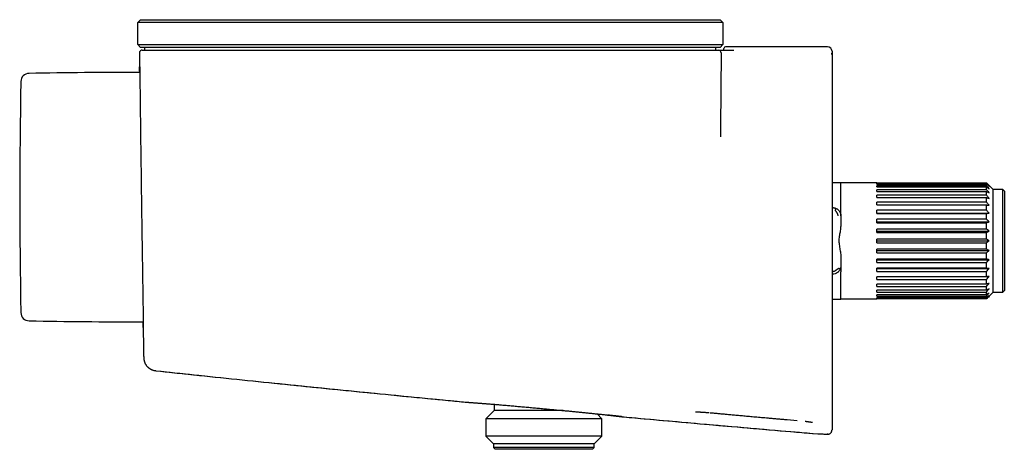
# Model space of a CAD drawing. Header units: millimetres. Extents: x 8 to 944, y 12 to 434.
# Tile 1 of 16: x 27 to 205, y 356 to 434. Entities that reach past the tile are written whole.
import ezdxf

# ---------------------------------------------------------------- set-up
doc = ezdxf.new("R2010")
doc.units = ezdxf.units.MM

msp = doc.modelspace()

# ---------------------------------------------------------------- linework, layer by layer
at = {"color": 7, "linetype": 'Continuous', "lineweight": 30}
for p, q in [((48.5, 433.25), (49, 433.75)), ((49, 433.75), (68.8, 433.75)), ((58.98, 433.75), (58.98, 433.75)), ((61.16, 433.75), (61.16, 433.75)), ((62.03, 433.75), (62.03, 433.75)), ((64.01, 433.75), (64.01, 433.75)), ((68.8, 433.75), (133.8, 433.75)), ((133.8, 433.75), (153.6, 433.75)), ((153.6, 433.75), (154.1, 433.25)), ((68.8, 433.25), (48.5, 433.25)), ((48.5, 429.25), (48.5, 433.25)), ((133.8, 433.25), (68.8, 433.25)), ((154.1, 433.25), (133.8, 433.25)), ((154.1, 433.25), (154.1, 429.25)), ((48.5, 429.25), (68.8, 429.25)), ((49, 428.75), (48.5, 429.25)), ((68.8, 428.75), (49, 428.75)), ((49.8, 428.25), (49.8, 428.75)), ((68.8, 429.25), (133.8, 429.25)), ((133.8, 428.75), (68.8, 428.75)), ((133.8, 429.25), (154.1, 429.25)), ((153.6, 428.75), (133.8, 428.75)), ((152.8, 428.75), (152.8, 428.25)), ((154.1, 429.25), (153.6, 428.75)), ((154.3, 428.25), (154.3, 428.57)), ((173, 428.87), (154.6, 428.87)), ((49.3, 428.25), (49.69, 428.25)), ((69.19, 428.25), (69.19, 428.25)), ((69.19, 428.25), (133.8, 428.25)), ((133.8, 428.25), (133.8, 428.25)), ((153.8, 427.75), (153.68, 414.37)), ((173.8, 428.07), (173.8, 427.46)), ((173.8, 427.46), (173.8, 403.58)), ((175.4, 404.35), (173.8, 404.35)), ((173.8, 403.58), (173.8, 403.34)), ((175.4, 399.41), (175.4, 404.35)), ((181.9, 404.33), (175.4, 404.33)), ((181.9, 404.32), (181.9, 404.33)), ((181.9, 404.32), (201.67, 404.32)), ((201.67, 404.22), (181.9, 404.22)), ((181.9, 404.11), (181.9, 404.22)), ((181.9, 404.11), (201.67, 404.11)), ((201.67, 403.8), (181.9, 403.8)), ((181.9, 403.58), (181.9, 403.8)), ((181.9, 403.58), (201.67, 403.58)), ((201.67, 404.22), (201.67, 404.32)), ((201.67, 403.8), (201.67, 404.11)), ((201.67, 403.08), (201.67, 403.58)), ((202.9, 403.1), (202.14, 403.85)), ((173.8, 403.28), (173.8, 400.91)), ((201.67, 403.08), (181.9, 403.08)), ((181.9, 402.75), (181.9, 403.08)), ((181.9, 402.75), (201.67, 402.75)), ((201.67, 402.08), (181.9, 402.08)), ((181.9, 401.66), (181.9, 402.08)), ((181.9, 401.66), (201.67, 401.66)), ((201.67, 402.08), (201.67, 402.75)), ((201.67, 400.83), (201.67, 401.66)), ((204.6, 403.1), (202.9, 403.1)), ((202.9, 384.6), (202.9, 403.1)), ((204.9, 402.8), (204.6, 403.1)), ((204.6, 384.6), (204.6, 403.1)), ((204.9, 402.8), (204.9, 384.9)), ((173.8, 399.85), (173.9, 399.85)), ((201.67, 400.83), (181.9, 400.83)), ((181.9, 400.33), (181.9, 400.83)), ((181.9, 400.33), (201.67, 400.33)), ((201.67, 399.37), (201.67, 400.33)), ((175.4, 398.35), (175.4, 396.98)), ((201.67, 399.37), (181.9, 399.37)), ((181.9, 398.8), (181.9, 399.37)), ((181.9, 398.85), (202.15, 398.85)), ((181.9, 398.8), (201.67, 398.8)), ((201.67, 397.74), (201.67, 398.8)), ((201.67, 397.74), (181.9, 397.74)), ((181.9, 397.12), (181.9, 397.74)), ((181.9, 397.27), (202.15, 397.27)), ((181.9, 397.12), (201.67, 397.12)), ((201.67, 395.99), (201.67, 397.12)), ((201.67, 395.99), (181.9, 395.99)), ((181.9, 395.34), (181.9, 395.99)), ((181.9, 395.59), (202.15, 395.59)), ((181.9, 395.34), (201.67, 395.34)), ((201.67, 394.18), (201.67, 395.34)), ((201.67, 394.18), (181.9, 394.18)), ((181.9, 393.52), (181.9, 394.18)), ((181.9, 393.85), (202.15, 393.85)), ((181.9, 393.52), (201.67, 393.52)), ((201.67, 392.36), (201.67, 393.52)), ((201.67, 392.36), (181.9, 392.36)), ((181.9, 391.71), (181.9, 392.36)), ((181.9, 392.11), (202.15, 392.11)), ((181.9, 391.71), (201.67, 391.71)), ((201.67, 390.58), (201.67, 391.71)), ((175.4, 390.72), (175.4, 389.32)), ((201.67, 390.58), (181.9, 390.58)), ((181.9, 389.96), (181.9, 390.58)), ((181.9, 390.43), (202.15, 390.43)), ((181.9, 389.96), (201.67, 389.96)), ((201.67, 388.9), (201.67, 389.96)), ((173.9, 387.85), (173.8, 387.85)), ((175.4, 383.35), (175.4, 388.29)), ((201.67, 388.9), (181.9, 388.9)), ((181.9, 388.33), (181.9, 388.9)), ((181.9, 388.85), (202.15, 388.85)), ((181.9, 388.33), (201.67, 388.33)), ((201.67, 387.37), (201.67, 388.33)), ((201.67, 387.37), (181.9, 387.37)), ((181.9, 386.87), (181.9, 387.37)), ((181.9, 386.87), (201.67, 386.87)), ((201.67, 386.04), (181.9, 386.04)), ((181.9, 385.62), (181.9, 386.04)), ((181.9, 385.62), (201.67, 385.62)), ((201.67, 386.04), (201.67, 386.87)), ((201.67, 384.95), (201.67, 385.62)), ((201.67, 384.95), (181.9, 384.95)), ((181.9, 384.62), (181.9, 384.95)), ((181.9, 384.62), (201.67, 384.62)), ((201.67, 384.12), (181.9, 384.12)), ((181.9, 383.9), (181.9, 384.12)), ((181.9, 383.9), (201.67, 383.9)), ((201.67, 384.12), (201.67, 384.62)), ((201.67, 383.59), (201.67, 383.9)), ((202.15, 383.85), (202.9, 384.6)), ((202.9, 384.6), (204.6, 384.6)), ((204.6, 384.6), (204.9, 384.9)), ((173.8, 383.35), (175.4, 383.35)), ((175.4, 383.37), (181.9, 383.37)), ((201.67, 383.59), (181.9, 383.59)), ((181.9, 383.48), (181.9, 383.59)), ((181.9, 383.48), (201.67, 383.48)), ((201.67, 383.38), (181.9, 383.38)), ((181.9, 383.37), (181.9, 383.38)), ((201.67, 383.38), (201.67, 383.48)), ((49.04, 379.25), (49.49, 379.25)), ((49.58, 372.78), (49.58, 372.78)), ((49.58, 372.78), (49.58, 372.78)), ((51.74, 370.43), (51.68, 370.44)), ((51.74, 370.43), (51.74, 370.43)), ((112.8, 364.37), (112.8, 363.25)), ((112.8, 363.25), (111.32, 361.77)), ((125.27, 363.25), (112.8, 363.25)), ((132.27, 361.77), (131.41, 362.64)), ((151.82, 362.85), (151.87, 362.84)), ((111.32, 361.77), (111.32, 358.63)), ((132.27, 361.77), (111.32, 361.77)), ((132.27, 358.63), (132.27, 361.77)), ((135.84, 362.14), (135.85, 362.14)), ((135.94, 362.13), (135.92, 362.13)), ((135.92, 362.13), (135.94, 362.13)), ((135.97, 362.12), (135.97, 362.12)), ((165.69, 361.61), (167.54, 361.45)), ((173.8, 362.06), (173.8, 361.97)), ((172.75, 358.97), (172.93, 358.95)), ((173.08, 358.96), (172.93, 358.95)), ((173.8, 360), (173.8, 359.9)), ((173.8, 359.9), (173.8, 359.75)), ((111.32, 358.63), (112.7, 357.25)), ((132.27, 358.63), (111.32, 358.63)), ((112.7, 357.25), (112.7, 356.55)), ((130.9, 357.25), (112.7, 357.25)), ((130.9, 357.25), (132.27, 358.63)), ((130.9, 356.55), (130.9, 357.25)), ((112.7, 356.55), (113, 356.25)), ((130.9, 356.55), (112.7, 356.55)), ((130.6, 356.25), (113, 356.25)), ((130.6, 356.25), (130.9, 356.55))]:
    msp.add_line(p, q, dxfattribs=at)
at = {"color": 7, "linetype": 'Continuous', "lineweight": 30, "flags": 128}
msp.add_lwpolyline([(48.85, 424.25), (48.85, 424.3), (48.84, 424.53), (48.84, 424.73), (48.84, 424.89), (48.84, 425.02), (48.84, 425.12), (48.84, 425.19), (48.84, 425.23), (48.84, 425.25), (48.85, 425.23), (48.85, 425.18), (48.85, 425.1), (48.85, 424.99), (48.85, 424.85), (48.86, 424.67), (48.86, 424.48), (48.86, 424.26), (48.87, 424.02), (48.87, 423.75), (48.87, 423.45), (48.88, 423.11), (48.88, 422.74), (48.89, 422.34), (48.89, 421.91), (48.9, 421.45), (48.91, 420.97), (48.91, 420.49), (48.92, 419.99), (48.92, 419.47), (48.93, 418.92), (48.94, 418.36), (48.94, 417.74), (48.95, 417.11), (48.96, 416.45), (48.97, 415.77), (48.98, 415.06), (48.99, 414.34), (49, 413.65), (49, 412.94), (49.01, 412.22), (49.02, 411.49), (49.03, 410.75), (49.04, 409.94), (49.05, 409.13), (49.06, 408.31), (49.08, 407.48), (49.09, 406.65), (49.1, 405.8), (49.11, 405), (49.12, 404.19), (49.13, 403.38), (49.14, 402.57), (49.15, 401.75), (49.17, 400.89), (49.18, 400.03), (49.19, 399.17), (49.2, 398.31), (49.21, 397.46), (49.23, 396.62), (49.24, 395.83), (49.25, 395.05), (49.26, 394.28), (49.27, 393.51), (49.28, 392.76), (49.3, 391.97), (49.31, 391.19), (49.32, 390.43), (49.33, 389.68), (49.34, 388.95), (49.35, 388.23), (49.36, 387.58), (49.37, 386.94), (49.38, 386.32), (49.39, 385.72), (49.4, 385.13), (49.41, 384.54), (49.42, 383.97), (49.43, 383.42), (49.43, 382.9), (49.44, 382.4), (49.45, 381.92), (49.46, 381.5), (49.46, 381.11), (49.47, 380.73), (49.47, 380.38), (49.48, 380.06), (49.48, 379.74), (49.49, 379.45), (49.49, 379.2), (49.49, 378.97), (49.5, 378.77), (49.5, 378.6), (49.5, 378.47), (49.5, 378.37), (49.5, 378.3), (49.5, 378.26), (49.5, 378.24), (49.5, 378.24)], dxfattribs=at)
at = {"color": 7, "linetype": 'Continuous', "lineweight": 30}
for centre, radius, start, end in [((154.6, 428.57), 0.3, 90, 180), ((173, 428.07), 0.8, 360, 90), ((153.3, 427.75), 0.5, 359.5, 90), ((28.91, 422.57), 1.5, 91.0301, 178.8298), ((48.66, -675.75), 1100, 89.98928, 91.03013), ((1048.3, 401.75), 1021.1, 178.82989, 181.17011), ((28.91, 380.93), 1.5, 181.1702, 268.9699), ((48.66, 1479.25), 1100, 268.96987, 270.01982)]:
    msp.add_arc(centre, radius, start, end, dxfattribs=at)
for points, knots in [([(49.3, 428.25), (49.28, 428.25), (49.24, 428.25), (49.19, 428.24), (49.15, 428.23), (49.1, 428.21), (49.06, 428.19), (49.01, 428.16), (48.97, 428.13), (48.94, 428.1), (48.91, 428.06), (48.87, 428.02), (48.84, 427.96), (48.81, 427.89), (48.8, 427.82), (48.8, 427.77), (48.8, 427.75)], [0, 0, 0, 0, 0.0766237, 0.1418232, 0.193921, 0.2340351, 0.3135351, 0.39613, 0.4414192, 0.4965146, 0.5614527, 0.6358105, 0.7188055, 0.8092293, 0.9054363, 1, 1, 1, 1]), ([(48.8, 427.75), (48.8, 427.51), (48.8, 427.04), (48.81, 426.35), (48.81, 425.67), (48.82, 425), (48.82, 424.53), (48.83, 424.28), (48.83, 424.25)], [0, 0, 0, 0, 0.2032048, 0.4018901, 0.5960558, 0.785702, 0.9708287, 1, 1, 1, 1]), ([(49.69, 428.25), (49.7, 428.25), (49.7, 428.25), (49.72, 428.25), (49.76, 428.25), (49.8, 428.25), (49.86, 428.25), (49.94, 428.25), (50.02, 428.25), (50.11, 428.25), (50.21, 428.25), (50.33, 428.25), (50.45, 428.25), (50.59, 428.25), (50.73, 428.25), (50.89, 428.25), (51.06, 428.25), (51.24, 428.25), (51.42, 428.25), (51.62, 428.25), (51.83, 428.25), (52.04, 428.25), (52.27, 428.25), (52.51, 428.25), (52.76, 428.25), (53.02, 428.25), (53.29, 428.25), (53.56, 428.25), (53.84, 428.25), (54.13, 428.25), (54.43, 428.25), (54.74, 428.25), (55.06, 428.25), (55.39, 428.25), (55.73, 428.25), (56.07, 428.25), (56.42, 428.25), (56.78, 428.25), (57.15, 428.25), (57.53, 428.25), (57.91, 428.25), (58.29, 428.25), (58.69, 428.25), (59.08, 428.25), (59.48, 428.25), (59.88, 428.25), (60.32, 428.25), (60.79, 428.25), (61.29, 428.25), (61.79, 428.25), (62.31, 428.25), (62.83, 428.25), (63.35, 428.25), (63.88, 428.25), (64.41, 428.25), (64.95, 428.25), (65.49, 428.25), (66.03, 428.25), (66.57, 428.25), (67.1, 428.25), (67.62, 428.25), (68.14, 428.25), (68.67, 428.25), (69.02, 428.25), (69.19, 428.25)], [0, 0, 0, 0, 0.0165191, 0.0330017, 0.0494522, 0.0658751, 0.0822747, 0.0986552, 0.1140861, 0.1295073, 0.1449224, 0.1603347, 0.1757478, 0.1911651, 0.2065899, 0.2220257, 0.2374758, 0.2529433, 0.2681389, 0.2833316, 0.2985214, 0.3137084, 0.3291683, 0.3446249, 0.3600778, 0.3755267, 0.3909713, 0.4061355, 0.4212948, 0.4364487, 0.4515971, 0.4670486, 0.4824938, 0.4979325, 0.513366, 0.5287972, 0.5442274, 0.5596579, 0.5750559, 0.590456, 0.6058588, 0.621265, 0.6366749, 0.6518137, 0.6669567, 0.6821041, 0.6972561, 0.7153001, 0.7333508, 0.7514084, 0.769473, 0.7875446, 0.8056236, 0.8237103, 0.8418051, 0.8599087, 0.8780219, 0.8961459, 0.9142818, 0.9313939, 0.9485198, 0.9656612, 0.9828205, 1, 1, 1, 1]), ([(133.8, 428.25), (133.96, 428.25), (134.3, 428.25), (134.8, 428.25), (135.3, 428.25), (135.8, 428.25), (136.3, 428.25), (136.79, 428.25), (137.26, 428.25), (137.73, 428.25), (138.19, 428.25), (138.65, 428.25), (139.11, 428.25), (139.56, 428.25), (140.01, 428.25), (140.46, 428.25), (140.9, 428.25), (141.34, 428.25), (141.77, 428.25), (142.19, 428.25), (142.6, 428.25), (143.02, 428.25), (143.43, 428.25), (143.83, 428.25), (144.23, 428.25), (144.63, 428.25), (145.02, 428.25), (145.4, 428.25), (145.77, 428.25), (146.13, 428.25), (146.49, 428.25), (146.85, 428.25), (147.2, 428.25), (147.54, 428.25), (147.87, 428.25), (148.19, 428.25), (148.51, 428.25), (148.81, 428.25), (149.11, 428.25), (149.4, 428.25), (149.68, 428.25), (149.95, 428.25), (150.21, 428.25), (150.46, 428.25), (150.69, 428.25), (150.92, 428.25), (151.15, 428.25), (151.38, 428.25), (151.62, 428.25), (151.83, 428.25), (152.03, 428.25), (152.22, 428.25), (152.4, 428.25), (152.55, 428.25), (152.7, 428.25), (152.83, 428.25), (152.94, 428.25), (153.04, 428.25), (153.12, 428.25), (153.18, 428.25), (153.23, 428.25), (153.27, 428.25), (153.29, 428.25), (153.29, 428.25), (153.3, 428.25)], [0, 0, 0, 0, 0.0163788, 0.0327587, 0.0491401, 0.0655231, 0.0819079, 0.0982945, 0.1137464, 0.1292, 0.1446551, 0.1601118, 0.1755701, 0.1910299, 0.2064915, 0.221955, 0.2374207, 0.2528881, 0.2680552, 0.2831915, 0.2983058, 0.3134065, 0.3287768, 0.344151, 0.3595382, 0.3749472, 0.3903948, 0.4056047, 0.4208391, 0.4360848, 0.4513283, 0.4668669, 0.4823752, 0.4978392, 0.5132753, 0.5287254, 0.5441881, 0.5596614, 0.5751094, 0.5905635, 0.6060214, 0.6214807, 0.6369389, 0.6521178, 0.667291, 0.6824562, 0.6976113, 0.7156366, 0.7336411, 0.751622, 0.7696126, 0.7876333, 0.8056814, 0.8237541, 0.8418484, 0.8599614, 0.8780899, 0.896231, 0.9143818, 0.9315017, 0.9486254, 0.9657509, 0.9828763, 1, 1, 1, 1]), ([(153.3, 428.25), (153.3, 428.25), (153.3, 428.25), (153.32, 428.25), (153.35, 428.25), (153.4, 428.25), (153.45, 428.25), (153.52, 428.25), (153.61, 428.25), (153.71, 428.25), (153.82, 428.25), (153.95, 428.25), (154.09, 428.25), (154.25, 428.25), (154.41, 428.25), (154.59, 428.25), (154.78, 428.25), (154.98, 428.25), (155.19, 428.25), (155.4, 428.25), (155.63, 428.25), (155.86, 428.25), (156.03, 428.25), (156.11, 428.25)], [0, 0, 0, 0, 0.0454737, 0.0907264, 0.1357964, 0.1807168, 0.2255165, 0.27022, 0.3148486, 0.363874, 0.4128514, 0.4617991, 0.5107333, 0.5596698, 0.6086243, 0.6576137, 0.7066567, 0.7557752, 0.8049948, 0.8534635, 0.9020929, 0.9509229, 1, 1, 1, 1]), ([(173.8, 427.46), (173.8, 427.47), (173.79, 427.49), (173.79, 427.53), (173.79, 427.56), (173.79, 427.58), (173.78, 427.6), (173.78, 427.61), (173.78, 427.62), (173.78, 427.63), (173.77, 427.64), (173.77, 427.64), (173.77, 427.66), (173.76, 427.68), (173.76, 427.71), (173.74, 427.74), (173.73, 427.77), (173.72, 427.79)], [0, 0, 0, 0, 0.104049, 0.213639, 0.323755, 0.395471, 0.453933, 0.499317, 0.531709, 0.551145, 0.55989, 0.581165, 0.621474, 0.681748, 0.763455, 0.868656, 1, 1, 1, 1]), ([(153.68, 414.37), (153.68, 414.21), (153.67, 413.89), (153.67, 413.43), (153.67, 413), (153.66, 412.73), (153.66, 412.59)], [0, 0, 0, 0, 0.279525, 0.559406, 0.779578, 1, 1, 1, 1]), ([(201.67, 404.32), (201.76, 404.23), (201.92, 404.08), (202.08, 403.92), (202.15, 403.85)], [0, 0, 0, 0, 0.56, 1, 1, 1, 1]), ([(202.15, 403.7), (202.06, 403.8), (201.9, 403.97), (201.74, 404.14), (201.67, 404.22)], [0, 0, 0, 0, 0.56, 1, 1, 1, 1]), ([(201.67, 404.11), (201.76, 404.03), (201.92, 403.89), (202.08, 403.76), (202.15, 403.7)], [0, 0, 0, 0, 0.5600002, 1, 1, 1, 1]), ([(202.15, 403.25), (202.06, 403.35), (201.9, 403.54), (201.74, 403.72), (201.67, 403.8)], [0, 0, 0, 0, 0.56, 1, 1, 1, 1]), ([(201.67, 403.58), (201.76, 403.52), (201.92, 403.41), (202.08, 403.3), (202.15, 403.25)], [0, 0, 0, 0, 0.56, 1, 1, 1, 1]), ([(202.15, 402.51), (202.06, 402.62), (201.9, 402.81), (201.74, 403), (201.67, 403.08)], [0, 0, 0, 0, 0.56, 1, 1, 1, 1]), ([(201.67, 402.75), (201.76, 402.71), (201.92, 402.63), (202.08, 402.55), (202.15, 402.51)], [0, 0, 0, 0, 0.56, 1, 1, 1, 1]), ([(202.15, 401.51), (202.06, 401.62), (201.9, 401.81), (201.74, 402), (201.67, 402.08)], [0, 0, 0, 0, 0.5599998, 1, 1, 1, 1]), ([(201.67, 401.66), (201.76, 401.63), (201.92, 401.58), (202.08, 401.53), (202.15, 401.51)], [0, 0, 0, 0, 0.56, 1, 1, 1, 1]), ([(173.8, 400.91), (173.8, 400.72), (173.8, 400.29), (173.8, 399.61), (173.8, 398.84), (173.8, 397.94), (173.8, 396.98), (173.8, 396.1), (173.8, 395.44), (173.8, 394.99), (173.8, 394.58), (173.8, 394.12), (173.8, 393.57), (173.8, 392.66), (173.8, 391.45), (173.8, 389.93), (173.8, 388.31), (173.8, 386.2), (173.8, 383.71), (173.8, 381.08), (173.8, 378.77), (173.8, 377.4), (173.8, 376.76)], [0, 0, 0, 0, 0.024288, 0.051628, 0.082024, 0.11548, 0.158114, 0.1956, 0.218701, 0.236212, 0.248132, 0.267895, 0.291078, 0.314218, 0.375991, 0.437462, 0.498635, 0.572749, 0.696745, 0.809204, 0.910237, 1, 1, 1, 1]), ([(173.9, 399.85), (173.94, 399.85), (174.01, 399.85), (174.12, 399.83), (174.23, 399.81), (174.29, 399.8), (174.32, 399.79)], [0, 0, 0, 0, 0.279762, 0.560089, 0.78026, 1, 1, 1, 1]), ([(202.15, 400.28), (202.06, 400.38), (201.9, 400.57), (201.74, 400.75), (201.67, 400.83)], [0, 0, 0, 0, 0.56, 1, 1, 1, 1]), ([(201.67, 400.33), (201.76, 400.32), (201.92, 400.3), (202.08, 400.29), (202.15, 400.28)], [0, 0, 0, 0, 0.5600002, 1, 1, 1, 1]), ([(174.32, 399.79), (174.33, 399.78), (174.36, 399.77), (174.38, 399.75), (174.4, 399.72), (174.42, 399.65), (174.42, 399.56), (174.4, 399.45), (174.39, 399.38), (174.39, 399.35)], [0, 0, 0, 0, 0.0819262, 0.1691432, 0.2666603, 0.3781007, 0.6505391, 0.8153721, 1, 1, 1, 1]), ([(174.32, 399.79), (174.46, 399.74), (174.67, 399.66), (174.93, 399.45), (175.15, 399.2), (175.35, 398.83), (175.38, 398.51), (175.4, 398.35)], [0, 0, 0, 0, 0.246119, 0.375984, 0.512242, 0.755992, 1, 1, 1, 1]), ([(174.9, 398.35), (174.89, 398.38), (174.89, 398.44), (174.88, 398.53), (174.86, 398.61), (174.84, 398.68), (174.82, 398.73), (174.8, 398.78), (174.77, 398.83), (174.74, 398.88), (174.7, 398.94), (174.66, 399), (174.61, 399.06), (174.55, 399.13), (174.5, 399.2), (174.44, 399.27), (174.4, 399.32), (174.39, 399.35)], [0, 0, 0, 0, 0.080739, 0.16134, 0.242502, 0.290712, 0.338698, 0.386607, 0.434587, 0.482786, 0.546997, 0.611729, 0.676097, 0.763223, 0.834317, 0.914297, 1, 1, 1, 1]), ([(175.4, 398.35), (175.4, 398.47), (175.4, 398.71), (175.4, 399.06), (175.4, 399.29), (175.4, 399.41)], [0, 0, 0, 0, 0.333415, 0.666585, 1, 1, 1, 1]), ([(202.15, 398.85), (202.06, 398.95), (201.9, 399.12), (201.74, 399.3), (201.67, 399.37)], [0, 0, 0, 0, 0.56, 1, 1, 1, 1]), ([(201.67, 398.8), (201.76, 398.81), (201.92, 398.83), (202.08, 398.84), (202.15, 398.85)], [0, 0, 0, 0, 0.56, 1, 1, 1, 1]), ([(175.4, 396.98), (175.39, 396.87), (175.39, 396.65), (175.36, 396.28), (175.31, 395.87), (175.25, 395.45), (175.18, 395.03), (175.11, 394.64), (175.05, 394.24), (175.04, 393.83), (175.06, 393.39), (175.13, 392.94), (175.2, 392.5), (175.28, 392.06), (175.34, 391.61), (175.39, 391.16), (175.39, 390.87), (175.4, 390.72)], [0, 0, 0, 0, 0.051691, 0.110679, 0.177065, 0.25092, 0.313621, 0.376435, 0.43911, 0.501819, 0.568126, 0.644223, 0.715328, 0.782515, 0.853634, 0.930448, 1, 1, 1, 1]), ([(202.15, 397.27), (202.06, 397.36), (201.9, 397.52), (201.74, 397.67), (201.67, 397.74)], [0, 0, 0, 0, 0.5599998, 1, 1, 1, 1]), ([(201.67, 397.12), (201.76, 397.15), (201.92, 397.2), (202.08, 397.25), (202.15, 397.27)], [0, 0, 0, 0, 0.5600002, 1, 1, 1, 1]), ([(202.15, 395.59), (202.06, 395.66), (201.9, 395.8), (201.74, 395.93), (201.67, 395.99)], [0, 0, 0, 0, 0.56, 1, 1, 1, 1]), ([(201.67, 395.34), (201.76, 395.39), (201.92, 395.47), (202.08, 395.55), (202.15, 395.59)], [0, 0, 0, 0, 0.56, 1, 1, 1, 1]), ([(202.15, 393.85), (202.06, 393.91), (201.9, 394.02), (201.74, 394.13), (201.67, 394.18)], [0, 0, 0, 0, 0.56, 1, 1, 1, 1]), ([(201.67, 393.52), (201.76, 393.58), (201.92, 393.69), (202.08, 393.8), (202.15, 393.85)], [0, 0, 0, 0, 0.56, 1, 1, 1, 1]), ([(202.15, 392.11), (202.06, 392.16), (201.9, 392.24), (201.74, 392.32), (201.67, 392.36)], [0, 0, 0, 0, 0.56, 1, 1, 1, 1]), ([(201.67, 391.71), (201.76, 391.78), (201.92, 391.92), (202.08, 392.05), (202.15, 392.11)], [0, 0, 0, 0, 0.56, 1, 1, 1, 1]), ([(175.4, 389.32), (175.39, 389.28), (175.39, 389.21), (175.38, 389.11), (175.36, 389.01), (175.34, 388.96), (175.33, 388.93)], [0, 0, 0, 0, 0.279819, 0.560105, 0.780242, 1, 1, 1, 1]), ([(175.4, 389.32), (175.4, 389.32), (175.4, 389.32), (175.4, 389.32), (175.4, 389.32), (175.4, 389.32), (175.4, 389.32), (175.4, 389.32)], [0, 0, 0, 0, 0.2501494, 0.3750058, 0.5002226, 0.7491967, 1, 1, 1, 1]), ([(175.4, 389.32), (175.4, 389.29), (175.4, 389.23), (175.4, 389.15), (175.4, 389.06), (175.4, 388.97), (175.4, 388.88), (175.4, 388.77), (175.4, 388.65), (175.4, 388.53), (175.4, 388.41), (175.4, 388.33), (175.4, 388.29)], [0, 0, 0, 0, 0.093404, 0.186808, 0.280184, 0.373514, 0.4669, 0.571351, 0.693495, 0.805355, 0.907341, 1, 1, 1, 1]), ([(202.15, 390.43), (202.06, 390.46), (201.9, 390.51), (201.74, 390.56), (201.67, 390.58)], [0, 0, 0, 0, 0.56, 1, 1, 1, 1]), ([(201.67, 389.96), (201.76, 390.05), (201.92, 390.2), (202.08, 390.36), (202.15, 390.43)], [0, 0, 0, 0, 0.56, 1, 1, 1, 1]), ([(175.33, 388.93), (175.28, 388.79), (175.2, 388.58), (174.99, 388.32), (174.74, 388.09), (174.38, 387.89), (174.06, 387.86), (173.9, 387.85)], [0, 0, 0, 0, 0.246119, 0.375984, 0.512242, 0.755992, 1, 1, 1, 1]), ([(173.9, 388.35), (173.93, 388.35), (173.99, 388.35), (174.08, 388.37), (174.16, 388.38), (174.22, 388.4), (174.28, 388.42), (174.33, 388.45), (174.37, 388.47), (174.43, 388.5), (174.48, 388.54), (174.54, 388.58), (174.61, 388.64), (174.67, 388.69), (174.74, 388.75), (174.82, 388.8), (174.87, 388.84), (174.9, 388.86)], [0, 0, 0, 0, 0.080739, 0.16134, 0.242502, 0.290712, 0.338698, 0.386607, 0.434587, 0.482786, 0.546997, 0.611729, 0.676097, 0.763223, 0.834317, 0.914297, 1, 1, 1, 1]), ([(175.33, 388.93), (175.33, 388.91), (175.32, 388.89), (175.3, 388.86), (175.26, 388.84), (175.2, 388.83), (175.11, 388.83), (174.99, 388.84), (174.93, 388.85), (174.9, 388.86)], [0, 0, 0, 0, 0.081926, 0.169143, 0.26666, 0.378101, 0.650539, 0.815372, 1, 1, 1, 1]), ([(202.15, 388.85), (202.06, 388.86), (201.9, 388.88), (201.74, 388.89), (201.67, 388.9)], [0, 0, 0, 0, 0.56, 1, 1, 1, 1]), ([(201.67, 388.33), (201.76, 388.42), (201.92, 388.6), (202.08, 388.77), (202.15, 388.85)], [0, 0, 0, 0, 0.56, 1, 1, 1, 1]), ([(201.67, 386.87), (201.76, 386.97), (201.92, 387.15), (202.08, 387.34), (202.15, 387.42)], [0, 0, 0, 0, 0.56, 1, 1, 1, 1]), ([(202.15, 387.42), (202.06, 387.41), (201.9, 387.4), (201.74, 387.38), (201.67, 387.37)], [0, 0, 0, 0, 0.5599998, 1, 1, 1, 1]), ([(201.67, 385.62), (201.76, 385.72), (201.92, 385.91), (202.08, 386.11), (202.15, 386.19)], [0, 0, 0, 0, 0.5600002, 1, 1, 1, 1]), ([(202.15, 386.19), (202.06, 386.16), (201.9, 386.11), (201.74, 386.06), (201.67, 386.04)], [0, 0, 0, 0, 0.56, 1, 1, 1, 1]), ([(201.67, 384.62), (201.76, 384.72), (201.92, 384.91), (202.08, 385.11), (202.15, 385.19)], [0, 0, 0, 0, 0.56, 1, 1, 1, 1]), ([(202.15, 385.19), (202.06, 385.14), (201.9, 385.06), (201.74, 384.98), (201.67, 384.95)], [0, 0, 0, 0, 0.56, 1, 1, 1, 1]), ([(201.67, 383.9), (201.76, 384), (201.92, 384.18), (202.08, 384.37), (202.15, 384.45)], [0, 0, 0, 0, 0.56, 1, 1, 1, 1]), ([(202.15, 384.45), (202.06, 384.39), (201.9, 384.28), (201.74, 384.17), (201.67, 384.12)], [0, 0, 0, 0, 0.56, 1, 1, 1, 1]), ([(201.67, 383.48), (201.76, 383.58), (201.92, 383.75), (202.08, 383.93), (202.15, 384)], [0, 0, 0, 0, 0.56, 1, 1, 1, 1]), ([(202.15, 384), (202.06, 383.93), (201.9, 383.79), (201.74, 383.65), (201.67, 383.59)], [0, 0, 0, 0, 0.56, 1, 1, 1, 1]), ([(202.15, 383.85), (202.06, 383.76), (201.9, 383.6), (201.74, 383.45), (201.67, 383.38)], [0, 0, 0, 0, 0.56, 1, 1, 1, 1]), ([(49.45, 379.25), (49.45, 379.24), (49.46, 378.95), (49.47, 378.36), (49.49, 377.46), (49.51, 376.51), (49.52, 375.51), (49.54, 374.51), (49.56, 373.59), (49.57, 373.02), (49.58, 372.78)], [0, 0, 0, 0, 0.002811, 0.136694, 0.272391, 0.423755, 0.577315, 0.733072, 0.891025, 1, 1, 1, 1]), ([(49.5, 378.24), (49.5, 378.24), (49.5, 378.25), (49.5, 378.3), (49.49, 378.38), (49.49, 378.49), (49.49, 378.64), (49.48, 378.81), (49.48, 379.01), (49.47, 379.15), (49.47, 379.24), (49.47, 379.25)], [0, 0, 0, 0, 0.125544, 0.250975, 0.376467, 0.502196, 0.628334, 0.753925, 0.871681, 0.98935, 1, 1, 1, 1]), ([(173.8, 376.75), (173.8, 376.59), (173.8, 376.26), (173.8, 375.78), (173.8, 375.3), (173.8, 374.84), (173.8, 374.39), (173.8, 373.95), (173.8, 373.52), (173.8, 373.1), (173.8, 372.69), (173.8, 372.29), (173.8, 371.9), (173.8, 371.51), (173.8, 371.2), (173.8, 370.96), (173.8, 370.77), (173.8, 370.59), (173.8, 370.41), (173.8, 370.23), (173.8, 370), (173.8, 369.73), (173.8, 369.41), (173.8, 369.1), (173.8, 368.8), (173.8, 368.54), (173.8, 368.32), (173.8, 368.14), (173.8, 367.96), (173.8, 367.78), (173.8, 367.62), (173.8, 367.43), (173.8, 367.22), (173.8, 366.99), (173.8, 366.77), (173.8, 366.56), (173.8, 366.37), (173.8, 366.24), (173.8, 366.15), (173.8, 366.11), (173.8, 366.07), (173.8, 366.03), (173.8, 366), (173.8, 365.96), (173.8, 365.86), (173.8, 365.72), (173.8, 365.52), (173.8, 365.33), (173.8, 365.15), (173.8, 365), (173.8, 364.87), (173.8, 364.8), (173.8, 364.74), (173.8, 364.72), (173.8, 364.69), (173.8, 364.67), (173.8, 364.64), (173.8, 364.58), (173.8, 364.49), (173.8, 364.37), (173.8, 364.24), (173.8, 364.11), (173.8, 363.99), (173.8, 363.9), (173.8, 363.83), (173.8, 363.8), (173.8, 363.77), (173.8, 363.73), (173.8, 363.7), (173.8, 363.66), (173.8, 363.6), (173.8, 363.54), (173.8, 363.46), (173.8, 363.39), (173.8, 363.32), (173.8, 363.25), (173.8, 363.19), (173.8, 363.14), (173.8, 363.11), (173.8, 363.09), (173.8, 363.08), (173.8, 363.07), (173.8, 363.06), (173.8, 363.06), (173.8, 363.05), (173.8, 363.03), (173.8, 363), (173.8, 362.95), (173.8, 362.91), (173.8, 362.87), (173.8, 362.83), (173.8, 362.79), (173.8, 362.74), (173.8, 362.7), (173.8, 362.66), (173.8, 362.62), (173.8, 362.6), (173.8, 362.58)], [0, 0, 0, 0, 0.015942, 0.031837, 0.047686, 0.063495, 0.079266, 0.094723, 0.11015, 0.125552, 0.141199, 0.15678, 0.172293, 0.18774, 0.203127, 0.211164, 0.219186, 0.227193, 0.235186, 0.243166, 0.251134, 0.26637, 0.281697, 0.297118, 0.312637, 0.328259, 0.338544, 0.348876, 0.359255, 0.369682, 0.379875, 0.389794, 0.404783, 0.419909, 0.435173, 0.450579, 0.464254, 0.478043, 0.481154, 0.484271, 0.487393, 0.490522, 0.493656, 0.496796, 0.499942, 0.516933, 0.534108, 0.551468, 0.569016, 0.586753, 0.597775, 0.608869, 0.611787, 0.61471, 0.617638, 0.62057, 0.623508, 0.62632, 0.640811, 0.655492, 0.672406, 0.689567, 0.706976, 0.724634, 0.729861, 0.73511, 0.74038, 0.745672, 0.750848, 0.75555, 0.766755, 0.778131, 0.791507, 0.805111, 0.818946, 0.83301, 0.847304, 0.856223, 0.86523, 0.867264, 0.869303, 0.871346, 0.873393, 0.875333, 0.876993, 0.878661, 0.889261, 0.900167, 0.910346, 0.920779, 0.931463, 0.942401, 0.953591, 0.964828, 0.976308, 0.988032, 1, 1, 1, 1]), ([(49.58, 372.78), (49.58, 372.78), (49.58, 372.77), (49.58, 372.77), (49.58, 372.76), (49.58, 372.75), (49.58, 372.74), (49.58, 372.73), (49.58, 372.71), (49.58, 372.7), (49.58, 372.69), (49.58, 372.68), (49.58, 372.66), (49.58, 372.65), (49.58, 372.64), (49.59, 372.62), (49.59, 372.61), (49.59, 372.59), (49.59, 372.58), (49.59, 372.57), (49.59, 372.55), (49.6, 372.53), (49.6, 372.5), (49.6, 372.47), (49.61, 372.43), (49.62, 372.37), (49.63, 372.31), (49.65, 372.24), (49.67, 372.16), (49.7, 372.08), (49.72, 372), (49.76, 371.92), (49.79, 371.84), (49.84, 371.73), (49.91, 371.61), (50, 371.46), (50.1, 371.33), (50.19, 371.22), (50.28, 371.13), (50.36, 371.05), (50.45, 370.97), (50.55, 370.89), (50.67, 370.81), (50.79, 370.73), (50.92, 370.66), (51.07, 370.6), (51.22, 370.54), (51.39, 370.49), (51.56, 370.45), (51.68, 370.43), (51.74, 370.43)], [0, 0, 0, 0, 0.020699, 0.057923, 0.092798, 0.125328, 0.155514, 0.181832, 0.206072, 0.22824, 0.248341, 0.266384, 0.281581, 0.294956, 0.306526, 0.316324, 0.324399, 0.330844, 0.334714, 0.337914, 0.340698, 0.344328, 0.349723, 0.356902, 0.365887, 0.376708, 0.389396, 0.403986, 0.420515, 0.438287, 0.456039, 0.473733, 0.491358, 0.508898, 0.543668, 0.57795, 0.611651, 0.644685, 0.666304, 0.688749, 0.713009, 0.73904, 0.766781, 0.796155, 0.827067, 0.8594, 0.893021, 0.927776, 0.963497, 1, 1, 1, 1]), ([(51.74, 370.43), (54.06, 370.18), (58.93, 369.66), (66.37, 368.89), (74.06, 368.09), (81.75, 367.31), (89.39, 366.55), (96.99, 365.8), (103.08, 365.21), (106.65, 364.86), (107.71, 364.76)], [0, 0, 0, 0, 0.1242156, 0.2615733, 0.3989308, 0.5362881, 0.6736454, 0.80855, 0.9434546, 1, 1, 1, 1]), ([(51.74, 370.43), (54.34, 370.15), (59.55, 369.6), (67.36, 368.78), (75.18, 367.98), (83.12, 367.17), (91.18, 366.37), (99.37, 365.56), (104.84, 365.04), (107.57, 364.77)], [0, 0, 0, 0, 0.1399998, 0.2799998, 0.4199999, 0.5599999, 0.7066664, 0.8533332, 1, 1, 1, 1]), ([(107.57, 364.77), (107.57, 364.77), (107.57, 364.77), (107.6, 364.77), (107.65, 364.77), (107.72, 364.76), (107.81, 364.75), (107.91, 364.75), (108.02, 364.74), (108.13, 364.73), (108.25, 364.72), (108.38, 364.71), (108.52, 364.7), (108.68, 364.69), (108.88, 364.68), (109.1, 364.66), (109.34, 364.64), (109.6, 364.62), (109.87, 364.6), (110.14, 364.58), (110.4, 364.56), (110.65, 364.54), (110.91, 364.52), (111.17, 364.5), (111.45, 364.48), (111.74, 364.46), (112.05, 364.43), (112.38, 364.41), (112.71, 364.38), (113.06, 364.35), (113.42, 364.32), (113.79, 364.29), (114.18, 364.25), (114.58, 364.22), (115.01, 364.18), (115.45, 364.15), (115.89, 364.11), (116.36, 364.07), (116.83, 364.02), (117.32, 363.98), (117.82, 363.94), (118.32, 363.89), (118.83, 363.85), (119.33, 363.8), (119.82, 363.76), (120.31, 363.71), (120.79, 363.67), (121.28, 363.62), (121.78, 363.58), (122.28, 363.53), (122.8, 363.48), (123.31, 363.44), (123.83, 363.39), (124.34, 363.34), (124.81, 363.29), (125.25, 363.25), (125.64, 363.21), (126.03, 363.18), (126.41, 363.14), (126.8, 363.1), (127.19, 363.06), (127.59, 363.02), (128, 362.98), (128.39, 362.95), (128.78, 362.91), (129.17, 362.87), (129.54, 362.83), (129.9, 362.79), (130.25, 362.76), (130.58, 362.72), (130.9, 362.69), (131.21, 362.66), (131.51, 362.63), (131.83, 362.59), (132.16, 362.56), (132.51, 362.52), (132.84, 362.48), (133.16, 362.45), (133.46, 362.41), (133.73, 362.38), (133.96, 362.36), (134.16, 362.33), (134.36, 362.31), (134.54, 362.29), (134.71, 362.27), (134.89, 362.25), (135.07, 362.23), (135.24, 362.21), (135.39, 362.19), (135.53, 362.17), (135.65, 362.16), (135.75, 362.15), (135.83, 362.14), (135.89, 362.13), (135.94, 362.13), (135.96, 362.12), (135.97, 362.12), (135.97, 362.12)], [0, 0, 0, 0, 0.011777, 0.023487, 0.03517, 0.046866, 0.058623, 0.070515, 0.07979, 0.08898, 0.098112, 0.107208, 0.11629, 0.125377, 0.13712, 0.148787, 0.160405, 0.171993, 0.183569, 0.195145, 0.204248, 0.213363, 0.222494, 0.231644, 0.240816, 0.250015, 0.25978, 0.269619, 0.279535, 0.289536, 0.299627, 0.309814, 0.319773, 0.330662, 0.341607, 0.352618, 0.363705, 0.374878, 0.38654, 0.398189, 0.409839, 0.421505, 0.4332, 0.444947, 0.455983, 0.466969, 0.477917, 0.488843, 0.499758, 0.511347, 0.522935, 0.53454, 0.546176, 0.557859, 0.569568, 0.578736, 0.587884, 0.59702, 0.606149, 0.615278, 0.624415, 0.634568, 0.644653, 0.654678, 0.664651, 0.674579, 0.68447, 0.694642, 0.70399, 0.713265, 0.722472, 0.731617, 0.740703, 0.749735, 0.761515, 0.773247, 0.784937, 0.796594, 0.808226, 0.819843, 0.828967, 0.838096, 0.847237, 0.8564, 0.865596, 0.874839, 0.886326, 0.897819, 0.90936, 0.920995, 0.932776, 0.944603, 0.955658, 0.966689, 0.977732, 0.988824, 1, 1, 1, 1]), ([(107.6, 364.77), (107.6, 364.77), (107.59, 364.77), (107.59, 364.77), (107.59, 364.77)], [0, 0, 0, 0, 0.076261, 1, 1, 1, 1]), ([(107.65, 364.77), (107.65, 364.77), (107.66, 364.77), (107.69, 364.76), (107.73, 364.76), (107.78, 364.76), (107.83, 364.75), (107.89, 364.75), (107.94, 364.75), (108, 364.74), (108.07, 364.74), (108.14, 364.73), (108.19, 364.73), (108.21, 364.73)], [0, 0, 0, 0, 0.046991, 0.154772, 0.25968, 0.361726, 0.460919, 0.555572, 0.647485, 0.736665, 0.823116, 0.922478, 1, 1, 1, 1]), ([(107.69, 364.76), (107.69, 364.76), (107.7, 364.76), (107.71, 364.76), (107.72, 364.76)], [0, 0, 0, 0, 0.6158958, 1, 1, 1, 1]), ([(149.17, 362.98), (149.17, 362.98), (149.17, 362.98), (149.17, 362.98), (149.18, 362.98), (149.19, 362.98), (149.21, 362.99), (149.22, 362.99), (149.24, 362.99), (149.26, 362.99), (149.29, 362.99), (149.32, 362.99), (149.35, 362.99), (149.39, 362.99), (149.44, 362.99), (149.5, 362.99), (149.55, 362.99), (149.61, 362.99), (149.65, 362.99), (149.69, 362.99), (149.72, 362.99), (149.74, 362.99), (149.76, 362.99), (149.79, 362.99), (149.83, 362.99), (149.89, 362.98), (149.96, 362.98), (150.04, 362.98), (150.12, 362.97), (150.22, 362.97), (150.31, 362.96), (150.42, 362.96), (150.54, 362.95), (150.67, 362.94), (150.8, 362.93), (150.94, 362.92), (151.07, 362.91), (151.22, 362.9), (151.37, 362.89), (151.51, 362.88), (151.59, 362.87), (151.62, 362.87)], [0, 0, 0, 0, 0.013483, 0.02675, 0.042897, 0.061401, 0.08206, 0.102565, 0.122288, 0.14122, 0.159357, 0.181227, 0.205186, 0.231233, 0.259366, 0.289583, 0.321116, 0.344938, 0.364959, 0.381178, 0.393594, 0.402351, 0.411284, 0.422102, 0.440415, 0.462425, 0.488132, 0.517531, 0.550421, 0.58044, 0.612835, 0.647607, 0.68476, 0.724292, 0.766205, 0.804025, 0.843593, 0.884909, 0.927979, 0.972811, 1, 1, 1, 1]), ([(151.87, 362.85), (151.97, 362.84), (152.19, 362.82), (152.51, 362.79), (152.85, 362.76), (153.2, 362.72), (153.56, 362.69), (153.93, 362.66), (154.31, 362.62), (154.71, 362.58), (155.11, 362.55), (155.54, 362.51), (155.98, 362.47), (156.43, 362.43), (156.9, 362.39), (157.38, 362.34), (157.87, 362.3), (158.38, 362.25), (158.89, 362.21), (159.42, 362.16), (159.97, 362.11), (160.53, 362.06), (161.1, 362.01), (161.68, 361.96), (162.29, 361.91), (162.94, 361.85), (163.63, 361.79), (164.33, 361.73), (165.02, 361.67), (165.48, 361.63), (165.69, 361.61)], [0, 0, 0, 0, 0.022559, 0.046047, 0.070462, 0.095806, 0.122079, 0.148787, 0.17639, 0.20489, 0.234286, 0.265206, 0.297061, 0.32985, 0.363574, 0.398234, 0.433829, 0.470361, 0.507829, 0.546234, 0.585576, 0.625855, 0.667071, 0.709224, 0.752314, 0.800794, 0.850405, 0.901146, 0.953014, 1, 1, 1, 1]), ([(173.8, 362.58), (173.8, 362.54), (173.8, 362.45), (173.8, 362.32), (173.8, 362.2), (173.8, 362.13), (173.8, 362.09)], [0, 0, 0, 0, 0.239317, 0.478633, 0.717948, 1, 1, 1, 1]), ([(135.82, 362.14), (135.82, 362.14), (135.79, 362.14), (135.72, 362.15), (135.62, 362.16), (135.5, 362.18), (135.36, 362.19), (135.21, 362.21), (135.05, 362.23), (134.87, 362.25), (134.66, 362.28), (134.43, 362.3), (134.19, 362.33), (133.94, 362.36), (133.66, 362.39), (133.47, 362.41), (133.37, 362.42)], [0, 0, 0, 0, 0.012365, 0.09073, 0.169971, 0.24405, 0.317382, 0.390253, 0.462919, 0.535613, 0.61385, 0.691593, 0.76901, 0.84624, 0.923391, 1, 1, 1, 1]), ([(135.82, 362.14), (136.43, 362.08), (140.04, 361.75), (146.65, 361.16), (155.65, 360.37), (163.85, 359.66), (169.05, 359.22), (171.25, 359.03)], [0, 0, 0, 0, 0.05147, 0.305514, 0.55956, 0.813606, 1, 1, 1, 1]), ([(135.82, 362.14), (135.83, 362.14), (135.87, 362.13), (135.89, 362.13), (135.9, 362.13)], [0, 0, 0, 0, 0.462591, 1, 1, 1, 1]), ([(135.82, 362.14), (135.83, 362.14), (135.85, 362.14), (135.88, 362.13), (135.9, 362.13), (135.91, 362.13)], [0, 0, 0, 0, 0.273428, 0.630603, 1, 1, 1, 1]), ([(135.93, 362.13), (135.93, 362.13), (135.94, 362.13), (135.93, 362.13), (135.91, 362.13), (135.89, 362.13), (135.88, 362.13)], [0, 0, 0, 0, 0.075344, 0.384256, 0.692454, 1, 1, 1, 1]), ([(135.97, 362.12), (138.16, 361.92), (142.55, 361.53), (149.14, 360.94), (156.12, 360.33), (163.49, 359.69), (168.66, 359.25), (171.25, 359.02)], [0, 0, 0, 0, 0.186667, 0.373333, 0.56, 0.78, 1, 1, 1, 1]), ([(165.69, 361.61), (165.69, 361.61), (165.69, 361.6), (165.69, 361.61), (165.69, 361.61)], [0, 0, 0, 0, 0.966451, 1, 1, 1, 1]), ([(168.94, 361.31), (168.97, 361.31), (169.04, 361.3), (169.16, 361.29), (169.28, 361.27), (169.41, 361.26), (169.51, 361.24), (169.6, 361.23), (169.68, 361.22), (169.75, 361.21), (169.81, 361.2), (169.86, 361.19), (169.9, 361.19), (169.93, 361.18), (169.96, 361.18), (169.98, 361.18), (169.99, 361.17), (170.01, 361.17), (170.03, 361.17), (170.06, 361.16), (170.09, 361.16), (170.12, 361.15), (170.15, 361.15), (170.18, 361.14), (170.2, 361.14), (170.22, 361.13), (170.23, 361.13), (170.25, 361.13), (170.26, 361.12), (170.27, 361.12), (170.28, 361.12), (170.28, 361.12), (170.28, 361.12)], [0, 0, 0, 0, 0.037622, 0.098499, 0.160473, 0.223529, 0.287661, 0.331018, 0.374848, 0.419128, 0.460663, 0.497166, 0.528639, 0.548943, 0.566418, 0.581064, 0.592933, 0.606882, 0.626084, 0.650534, 0.680221, 0.71126, 0.743698, 0.773482, 0.800583, 0.825005, 0.852943, 0.876851, 0.902106, 0.934095, 0.968113, 1, 1, 1, 1]), ([(173.8, 361.97), (173.8, 361.91), (173.8, 361.8), (173.8, 361.64), (173.8, 361.49), (173.8, 361.35), (173.8, 361.22), (173.8, 361.09), (173.8, 360.96), (173.8, 360.84), (173.8, 360.71), (173.8, 360.58), (173.8, 360.49), (173.8, 360.44)], [0, 0, 0, 0, 0.080668, 0.161333, 0.241994, 0.322652, 0.40331, 0.483966, 0.579025, 0.674084, 0.769142, 0.864201, 1, 1, 1, 1]), ([(171.25, 359.07), (171.26, 359.07), (171.27, 359.07), (171.36, 359.07), (171.5, 359.06), (171.69, 359.05), (171.91, 359.03), (172.17, 359.02), (172.45, 358.99), (172.65, 358.98), (172.75, 358.97)], [0, 0, 0, 0, 0.1280015, 0.2529923, 0.3765667, 0.4996408, 0.622771, 0.7465047, 0.8717312, 1, 1, 1, 1]), ([(171.25, 359.02), (171.27, 359.02), (171.31, 359.02), (171.37, 359.03), (171.43, 359.04), (171.47, 359.05), (171.49, 359.06), (171.49, 359.06)], [0, 0, 0, 0, 0.254922, 0.503519, 0.742445, 0.96872, 1, 1, 1, 1]), ([(171.25, 359.03), (171.25, 359.03), (171.25, 359.03), (171.25, 359.03), (171.25, 359.03)], [0, 0, 0, 0, 0.033657, 1, 1, 1, 1]), ([(172.93, 358.95), (172.98, 358.95), (173.08, 358.95), (173.24, 358.99), (173.4, 359.05), (173.54, 359.16), (173.66, 359.29), (173.74, 359.44), (173.79, 359.59), (173.79, 359.7), (173.8, 359.75)], [0, 0, 0, 0, 0.11558, 0.238872, 0.3679, 0.5, 0.6321, 0.761128, 0.88442, 1, 1, 1, 1]), ([(173.8, 360.41), (173.8, 360.37), (173.8, 360.28), (173.8, 360.15), (173.8, 360.06), (173.8, 360.02)], [0, 0, 0, 0, 0.297918, 0.648957, 1, 1, 1, 1])]:
    msp.add_open_spline(points, degree=3, knots=knots, dxfattribs=at)

doc.saveas('drawing.dxf')
